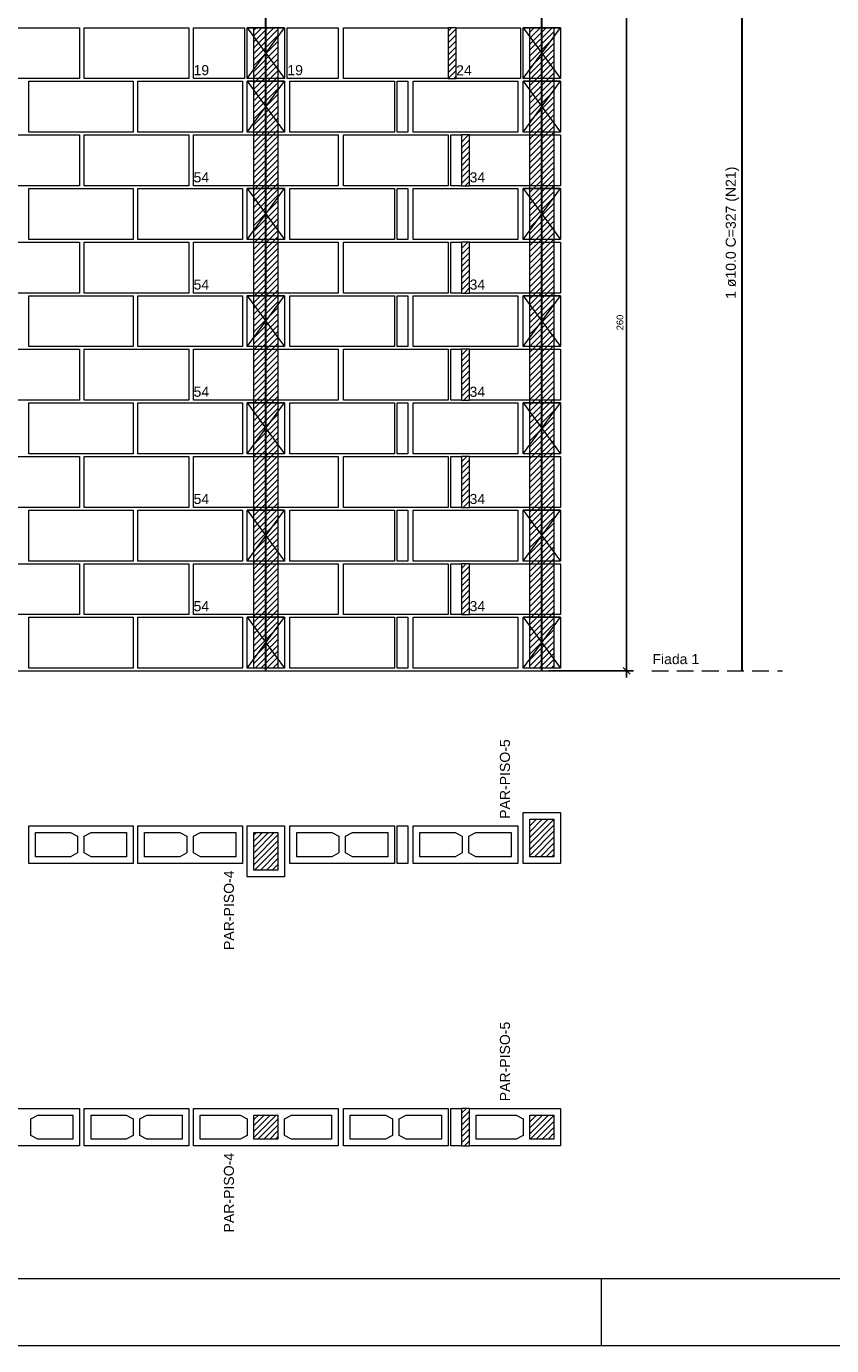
# Model space of a CAD drawing. Header units: millimetres. Extents: x 337 to 624, y -381 to -65.
# Tile 13 of 139: x 350 to 362, y -317 to -297. Entities that reach past the tile are written whole.
import ezdxf

# ---------------------------------------------------------------- set-up
doc = ezdxf.new("R2010")
doc.units = ezdxf.units.MM
doc.header["$MEASUREMENT"] = 0
doc.linetypes.add('Dashed2', pattern=[0.375, 0.25, -0.125])
doc.layers.get('0').update_dxf_attribs({"lineweight": 5})
for name, color, linetype, lineweight in [('Armadura', 7, 'Continuous', 30), ('Cotas', 7, 'Continuous', 5), ('Descrição da armadura', 7, 'Continuous', 5), ('PA-Ajustes', 8, 'Continuous', 5), ('PA-Graute', 8, 'Continuous', 0), ('PA-Piso', 7, 'Continuous', 20), ('PE-Contrafiamento compensador', 1, 'Continuous', 5), ('PE-Contrafiamento L', 1, 'Continuous', 13), ('PE-Contrafiamento T', 1, 'Continuous', 5), ('PE-Inteiro', 7, 'Continuous', 5), ('PE-Meio', 1, 'Continuous', 5), ('PE-Meio canaleta', 5, 'Continuous', 5), ('PE-Paredes', 1, 'Continuous', 5), ('PE-Pastilha', 3, 'Continuous', 5), ('PRANCHA 01', 7, 'Continuous', 20)]:
    doc.layers.add(name, color=color, linetype=linetype, lineweight=lineweight)
doc.styles.add('Arial', font='arial.ttf')
doc.dimstyles.new('UM_25.000000', dxfattribs={"dimtxt": 0.18, "dimasz": 0.1, "dimexe": 0.1, "dimexo": 0.2, "dimgap": 0, "dimtad": 1, "dimtih": 1, "dimtoh": 1, "dimdec": 1, "dimlfac": 25, "dimzin": 0, "dimdsep": 46, "dimtxsty": 'Standard', "dimcen": 0.09, "dimdle": 0.1, "dimadec": 1, "dimazin": 2, "dimtfac": 1, "dimtdec": 4, "dimtofl": 0, "dimtmove": 0, "dimatfit": 3, "dimfxl": 1, "dimtolj": 1, "dimarcsym": 0})
pattern_1 = [(45, (400.95461, -405.666657), (-0.044194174, 0.044194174), [])]

# ---------------------------------------------------------------- blocks, each defined once
blk = doc.blocks.new('_Oblique')
at = {"color": 0, "linetype": 'ByBlock', "lineweight": -2}
blk.add_line((-0.5, -0.5), (0.5, 0.5), dxfattribs=at)
blk = doc.blocks.new('*D357')
at = {"layer": 'Cotas', "color": 0, "lineweight": -2, "transparency": 16777216}
for p, q in [((357.645, -296.273), (358.91, -296.273)), ((358.81, -306.773), (358.81, -296.173)), ((357.645, -306.673), (358.91, -306.673))]:
    blk.add_line(p, q, dxfattribs=at)
at = {"layer": 'Defpoints', "color": 0, "transparency": 16777216}
for p in [(357.545, -296.273), (358.81, -296.273), (357.545, -306.673)]:
    blk.add_point(p, dxfattribs=at)
at = {"layer": 'Cotas', "color": 0, "lineweight": -2, "transparency": 16777216, "xscale": 0.1, "yscale": 0.1, "zscale": 0.1}
for p, rotation in [((358.81, -296.273), 90), ((358.81, -306.673), 270)]:
    blk.add_blockref('_Oblique', p, dxfattribs=dict(at, rotation=rotation))
at = {"layer": 'Cotas', "transparency": 16777216, "insert": (358.71, -301.473), "char_height": 0.1, "attachment_point": 5, "rotation": 90, "style": 'Arial'}
blk.add_mtext('\\A1;260', dxfattribs=at)

msp = doc.modelspace()

# ---------------------------------------------------------------- hatches: boundary and pattern name
at = {"layer": 'PA-Ajustes', "linetype": 'Continuous'}
h = msp.add_hatch(dxfattribs=at)
h.set_pattern_fill('ANSI31', color=8, scale=0.5, style=0)
h.set_pattern_definition(pattern_1)
h.paths.add_polyline_path([(356.2646, -297.8333), (356.2646, -297.0733), (356.1446, -297.0733), (356.1446, -297.8333)])
h = msp.add_hatch(dxfattribs=at)
h.set_pattern_fill('ANSI31', color=8, scale=0.5, style=0)
h.set_pattern_definition(pattern_1)
h.paths.add_polyline_path([(356.3446, -298.6733), (356.3446, -299.4333), (356.4646, -299.4333), (356.4646, -298.6733)])
h = msp.add_hatch(dxfattribs=at)
h.set_pattern_fill('ANSI31', color=8, scale=0.5, style=0)
h.set_pattern_definition(pattern_1)
h.paths.add_polyline_path([(356.3446, -300.2733), (356.3446, -301.0333), (356.4646, -301.0333), (356.4646, -300.2733)])
h = msp.add_hatch(dxfattribs=at)
h.set_pattern_fill('ANSI31', color=8, scale=0.5, style=0)
h.set_pattern_definition(pattern_1)
h.paths.add_polyline_path([(356.3446, -301.8733), (356.3446, -302.6333), (356.4646, -302.6333), (356.4646, -301.8733)])
h = msp.add_hatch(dxfattribs=at)
h.set_pattern_fill('ANSI31', color=8, scale=0.5, style=0)
h.set_pattern_definition(pattern_1)
h.paths.add_polyline_path([(356.3446, -303.4733), (356.3446, -304.2333), (356.4646, -304.2333), (356.4646, -303.4733)])
h = msp.add_hatch(dxfattribs=at)
h.set_pattern_fill('ANSI31', color=8, scale=0.5, style=0)
h.set_pattern_definition(pattern_1)
h.paths.add_polyline_path([(356.3446, -305.0733), (356.3446, -305.8333), (356.4646, -305.8333), (356.4646, -305.0733)])
h = msp.add_hatch(dxfattribs=at)
h.set_pattern_fill('ANSI31', color=8, scale=0.5, style=0)
h.set_pattern_definition(pattern_1)
h.paths.add_polyline_path([(356.3446, -313.2019), (356.3446, -313.7619), (356.4646, -313.7619), (356.4646, -313.2019)])
at = {"layer": 'PA-Graute', "linetype": 'Continuous'}
h = msp.add_hatch(dxfattribs=at)
h.set_pattern_fill('ANSI31', color=8, scale=0.5, style=0)
h.set_pattern_definition(pattern_1)
h.paths.add_polyline_path([(353.2446, -297.0733), (353.6046, -297.0733), (353.6046, -306.6333), (353.2446, -306.6333)])
h = msp.add_hatch(dxfattribs=at)
h.set_pattern_fill('ANSI31', color=8, scale=0.5, style=0)
h.set_pattern_definition(pattern_1)
h.paths.add_polyline_path([(357.3646, -297.0733), (357.7246, -297.0733), (357.7246, -306.6333), (357.3646, -306.6333)])
h = msp.add_hatch(dxfattribs=at)
h.set_pattern_fill('ANSI31', color=8, scale=0.5, style=0)
h.set_pattern_definition(pattern_1)
h.paths.add_polyline_path([(357.3646, -309.4461), (357.3646, -308.8861), (357.7246, -308.8861), (357.7246, -309.4461)])
h = msp.add_hatch(dxfattribs=at)
h.set_pattern_fill('ANSI31', color=8, scale=0.5, style=0)
h.set_pattern_definition(pattern_1)
h.paths.add_polyline_path([(353.6046, -309.0861), (353.6046, -309.6461), (353.2446, -309.6461), (353.2446, -309.0861)])
h = msp.add_hatch(dxfattribs=at)
h.set_pattern_fill('ANSI31', color=8, scale=0.5, style=0)
h.set_pattern_definition(pattern_1)
h.paths.add_polyline_path([(353.6046, -309.0861), (353.6046, -309.6461), (353.2446, -309.6461), (353.2446, -309.0861)])
h = msp.add_hatch(dxfattribs=at)
h.set_pattern_fill('ANSI31', color=8, scale=0.5, style=0)
h.set_pattern_definition(pattern_1)
h.paths.add_polyline_path([(353.2446, -313.3019), (353.6046, -313.3019), (353.6046, -313.6619), (353.2446, -313.6619)])
h = msp.add_hatch(dxfattribs=at)
h.set_pattern_fill('ANSI31', color=8, scale=0.5, style=0)
h.set_pattern_definition(pattern_1)
h.paths.add_polyline_path([(353.2446, -313.3019), (353.6046, -313.3019), (353.6046, -313.6619), (353.2446, -313.6619)])
h = msp.add_hatch(dxfattribs=at)
h.set_pattern_fill('ANSI31', color=8, scale=0.5, style=0)
h.set_pattern_definition(pattern_1)
h.paths.add_polyline_path([(357.7246, -313.6619), (357.3646, -313.6619), (357.3646, -313.3019), (357.7246, -313.3019)])

# ---------------------------------------------------------------- linework, layer by layer
at = {"layer": 'Armadura'}
msp.add_line((360.5346, -306.6733), (360.5346, -293.5933), dxfattribs=at)
for points in [[(353.4246, -306.6733), (353.4246, -293.5933)], [(357.5446, -306.6733), (357.5446, -295.8733)]]:
    msp.add_lwpolyline(points, dxfattribs=at)
at = {"layer": 'PA-Ajustes', "linetype": 'Continuous'}
for points in [[(356.2646, -297.8333), (356.2646, -297.0733), (356.1446, -297.0733), (356.1446, -297.8333)], [(356.3446, -298.6733), (356.3446, -299.4333), (356.4646, -299.4333), (356.4646, -298.6733)], [(356.3446, -300.2733), (356.3446, -301.0333), (356.4646, -301.0333), (356.4646, -300.2733)], [(356.3446, -301.8733), (356.3446, -302.6333), (356.4646, -302.6333), (356.4646, -301.8733)], [(356.3446, -303.4733), (356.3446, -304.2333), (356.4646, -304.2333), (356.4646, -303.4733)], [(356.3446, -305.0733), (356.3446, -305.8333), (356.4646, -305.8333), (356.4646, -305.0733)], [(356.3446, -313.2019), (356.3446, -313.7619), (356.4646, -313.7619), (356.4646, -313.2019)]]:
    msp.add_lwpolyline(points, close=True, dxfattribs=at)
at = {"layer": 'PA-Graute', "color": 8, "linetype": 'Continuous'}
for points in [[(353.2446, -297.0733), (353.6046, -297.0733), (353.6046, -306.6333), (353.2446, -306.6333)], [(357.3646, -297.0733), (357.7246, -297.0733), (357.7246, -306.6333), (357.3646, -306.6333)]]:
    msp.add_lwpolyline(points, close=True, dxfattribs=at)
at = {"layer": 'PA-Piso'}
msp.add_line((344.3046, -306.6733), (358.5846, -306.6733), dxfattribs=at)
at = {"layer": 'PA-Piso', "linetype": 'Dashed2'}
msp.add_line((359.1846, -306.6733), (361.1346, -306.6733), dxfattribs=at)
at = {"layer": 'PE-Contrafiamento compensador', "linetype": 'Continuous'}
for p, q in [((356.2646, -297.0733), (357.2246, -297.0733)), ((356.2646, -297.8333), (356.2646, -297.0733)), ((357.2246, -297.0733), (357.2246, -297.8333)), ((357.2246, -297.8333), (356.2646, -297.8333))]:
    msp.add_line(p, q, dxfattribs=at)
at = {"layer": 'PE-Contrafiamento L', "linetype": 'Continuous'}
for p, q in [((356.4646, -299.4333), (356.4646, -298.6733)), ((356.4646, -298.6733), (357.8246, -298.6733)), ((357.8246, -298.6733), (357.8246, -299.4333)), ((357.8246, -299.4333), (356.4646, -299.4333)), ((356.4646, -301.0333), (356.4646, -300.2733)), ((356.4646, -300.2733), (357.8246, -300.2733)), ((357.8246, -300.2733), (357.8246, -301.0333)), ((357.8246, -301.0333), (356.4646, -301.0333)), ((356.4646, -302.6333), (356.4646, -301.8733)), ((356.4646, -301.8733), (357.8246, -301.8733)), ((357.8246, -301.8733), (357.8246, -302.6333)), ((357.8246, -302.6333), (356.4646, -302.6333)), ((356.4646, -304.2333), (356.4646, -303.4733)), ((356.4646, -303.4733), (357.8246, -303.4733)), ((357.8246, -303.4733), (357.8246, -304.2333)), ((357.8246, -304.2333), (356.4646, -304.2333)), ((356.4646, -305.8333), (356.4646, -305.0733)), ((356.4646, -305.0733), (357.8246, -305.0733)), ((357.8246, -305.0733), (357.8246, -305.8333)), ((357.8246, -305.8333), (356.4646, -305.8333)), ((356.4646, -313.7619), (356.4646, -313.2019)), ((356.4646, -313.2019), (357.8246, -313.2019)), ((357.8246, -313.2019), (357.8246, -313.7619)), ((357.8246, -313.7619), (356.4646, -313.7619))]:
    msp.add_line(p, q, dxfattribs=at)
at = {"layer": 'PE-Contrafiamento L', "linetype": 'Continuous', "lineweight": 5}
for p, q in [((356.5646, -313.6619), (356.5646, -313.3019)), ((356.5646, -313.3019), (357.1606, -313.3019)), ((357.1606, -313.3019), (357.2646, -313.3579)), ((357.2646, -313.3579), (357.2646, -313.6059)), ((357.3646, -313.6619), (357.3646, -313.3019)), ((357.3646, -313.3019), (357.7246, -313.3019)), ((357.7246, -313.3019), (357.7246, -313.6619)), ((357.1606, -313.6619), (356.5646, -313.6619)), ((357.2646, -313.6059), (357.1606, -313.6619)), ((357.7246, -313.6619), (357.3646, -313.6619))]:
    msp.add_line(p, q, dxfattribs=at)
at = {"layer": 'PE-Contrafiamento T', "linetype": 'Continuous'}
for p, q in [((352.3446, -298.6733), (354.5046, -298.6733)), ((352.3446, -299.4333), (352.3446, -298.6733)), ((354.5046, -298.6733), (354.5046, -299.4333)), ((354.5046, -299.4333), (352.3446, -299.4333)), ((352.3446, -300.2733), (354.5046, -300.2733)), ((352.3446, -301.0333), (352.3446, -300.2733)), ((354.5046, -300.2733), (354.5046, -301.0333)), ((354.5046, -301.0333), (352.3446, -301.0333)), ((352.3446, -301.8733), (354.5046, -301.8733)), ((352.3446, -302.6333), (352.3446, -301.8733)), ((354.5046, -301.8733), (354.5046, -302.6333)), ((354.5046, -302.6333), (352.3446, -302.6333)), ((352.3446, -303.4733), (354.5046, -303.4733)), ((352.3446, -304.2333), (352.3446, -303.4733)), ((354.5046, -303.4733), (354.5046, -304.2333)), ((354.5046, -304.2333), (352.3446, -304.2333)), ((352.3446, -305.0733), (354.5046, -305.0733)), ((352.3446, -305.8333), (352.3446, -305.0733)), ((354.5046, -305.0733), (354.5046, -305.8333)), ((354.5046, -305.8333), (352.3446, -305.8333)), ((352.3446, -313.2019), (354.5046, -313.2019)), ((352.3446, -313.7619), (352.3446, -313.2019)), ((352.3446, -313.2019), (354.5046, -313.2019)), ((352.3446, -313.7619), (352.3446, -313.2019)), ((354.5046, -313.2019), (354.5046, -313.7619)), ((354.5046, -313.2019), (354.5046, -313.7619)), ((354.5046, -313.7619), (352.3446, -313.7619)), ((354.5046, -313.7619), (352.3446, -313.7619))]:
    msp.add_line(p, q, dxfattribs=at)
at = {"layer": 'PE-Contrafiamento T', "linetype": 'Continuous', "lineweight": 5}
for p, q in [((352.4446, -313.3019), (353.0406, -313.3019)), ((352.4446, -313.6619), (352.4446, -313.3019)), ((352.4446, -313.3019), (353.0406, -313.3019)), ((352.4446, -313.6619), (352.4446, -313.3019)), ((353.0406, -313.3019), (353.1446, -313.3579)), ((353.0406, -313.3019), (353.1446, -313.3579)), ((353.1446, -313.3579), (353.1446, -313.6059)), ((353.1446, -313.3579), (353.1446, -313.6059)), ((353.2446, -313.3019), (353.6046, -313.3019)), ((353.2446, -313.6619), (353.2446, -313.3019)), ((353.2446, -313.3019), (353.6046, -313.3019)), ((353.2446, -313.6619), (353.2446, -313.3019)), ((353.6046, -313.3019), (353.6046, -313.6619)), ((353.6046, -313.3019), (353.6046, -313.6619)), ((353.7046, -313.3579), (353.8086, -313.3019)), ((353.7046, -313.3579), (353.8086, -313.3019)), ((353.7046, -313.6059), (353.7046, -313.3579)), ((353.7046, -313.6059), (353.7046, -313.3579)), ((353.8086, -313.3019), (354.4046, -313.3019)), ((353.8086, -313.3019), (354.4046, -313.3019)), ((354.4046, -313.3019), (354.4046, -313.6619)), ((354.4046, -313.3019), (354.4046, -313.6619)), ((353.0406, -313.6619), (352.4446, -313.6619)), ((353.0406, -313.6619), (352.4446, -313.6619)), ((353.1446, -313.6059), (353.0406, -313.6619)), ((353.1446, -313.6059), (353.0406, -313.6619)), ((353.6046, -313.6619), (353.2446, -313.6619)), ((353.6046, -313.6619), (353.2446, -313.6619)), ((353.8086, -313.6619), (353.7046, -313.6059)), ((353.8086, -313.6619), (353.7046, -313.6059)), ((354.4046, -313.6619), (353.8086, -313.6619)), ((354.4046, -313.6619), (353.8086, -313.6619))]:
    msp.add_line(p, q, dxfattribs=at)
at = {"layer": 'PE-Inteiro', "linetype": 'Continuous'}
for p, q in [((349.0846, -297.0733), (350.6446, -297.0733)), ((350.6446, -297.0733), (350.6446, -297.8333)), ((350.7146, -297.0733), (352.2746, -297.0733)), ((350.7146, -297.8333), (350.7146, -297.0733)), ((352.2746, -297.0733), (352.2746, -297.8333)), ((354.5846, -297.0733), (356.1446, -297.0733)), ((354.5846, -297.8333), (354.5846, -297.0733)), ((356.1446, -297.0733), (356.1446, -297.8333)), ((350.6446, -297.8333), (349.0846, -297.8333)), ((349.8846, -297.8733), (351.4446, -297.8733)), ((349.8846, -298.6333), (349.8846, -297.8733)), ((352.2746, -297.8333), (350.7146, -297.8333)), ((351.4446, -297.8733), (351.4446, -298.6333)), ((351.5146, -297.8733), (353.0746, -297.8733)), ((351.5146, -298.6333), (351.5146, -297.8733)), ((353.0746, -297.8733), (353.0746, -298.6333)), ((353.7846, -297.8733), (355.3446, -297.8733)), ((353.7846, -298.6333), (353.7846, -297.8733)), ((356.1446, -297.8333), (354.5846, -297.8333)), ((355.3446, -297.8733), (355.3446, -298.6333)), ((355.6246, -297.8733), (357.1846, -297.8733)), ((355.6246, -298.6333), (355.6246, -297.8733)), ((357.1846, -297.8733), (357.1846, -298.6333)), ((349.0846, -298.6733), (350.6446, -298.6733)), ((351.4446, -298.6333), (349.8846, -298.6333)), ((350.6446, -298.6733), (350.6446, -299.4333)), ((350.7146, -298.6733), (352.2746, -298.6733)), ((350.7146, -299.4333), (350.7146, -298.6733)), ((353.0746, -298.6333), (351.5146, -298.6333)), ((352.2746, -298.6733), (352.2746, -299.4333)), ((355.3446, -298.6333), (353.7846, -298.6333)), ((354.5846, -298.6733), (356.1446, -298.6733)), ((354.5846, -299.4333), (354.5846, -298.6733)), ((357.1846, -298.6333), (355.6246, -298.6333)), ((356.1446, -298.6733), (356.1446, -299.4333)), ((350.6446, -299.4333), (349.0846, -299.4333)), ((349.8846, -299.4733), (351.4446, -299.4733)), ((349.8846, -300.2333), (349.8846, -299.4733)), ((352.2746, -299.4333), (350.7146, -299.4333)), ((351.4446, -299.4733), (351.4446, -300.2333)), ((351.5146, -299.4733), (353.0746, -299.4733)), ((351.5146, -300.2333), (351.5146, -299.4733)), ((353.0746, -299.4733), (353.0746, -300.2333)), ((353.7846, -299.4733), (355.3446, -299.4733)), ((353.7846, -300.2333), (353.7846, -299.4733)), ((356.1446, -299.4333), (354.5846, -299.4333)), ((355.3446, -299.4733), (355.3446, -300.2333)), ((355.6246, -299.4733), (357.1846, -299.4733)), ((355.6246, -300.2333), (355.6246, -299.4733)), ((357.1846, -299.4733), (357.1846, -300.2333)), ((349.0846, -300.2733), (350.6446, -300.2733)), ((351.4446, -300.2333), (349.8846, -300.2333)), ((350.6446, -300.2733), (350.6446, -301.0333)), ((350.7146, -300.2733), (352.2746, -300.2733)), ((350.7146, -301.0333), (350.7146, -300.2733)), ((353.0746, -300.2333), (351.5146, -300.2333)), ((352.2746, -300.2733), (352.2746, -301.0333)), ((355.3446, -300.2333), (353.7846, -300.2333)), ((354.5846, -300.2733), (356.1446, -300.2733)), ((354.5846, -301.0333), (354.5846, -300.2733)), ((357.1846, -300.2333), (355.6246, -300.2333)), ((356.1446, -300.2733), (356.1446, -301.0333)), ((350.6446, -301.0333), (349.0846, -301.0333)), ((352.2746, -301.0333), (350.7146, -301.0333)), ((356.1446, -301.0333), (354.5846, -301.0333)), ((349.8846, -301.0733), (351.4446, -301.0733)), ((349.8846, -301.8333), (349.8846, -301.0733)), ((351.4446, -301.0733), (351.4446, -301.8333)), ((351.5146, -301.0733), (353.0746, -301.0733)), ((351.5146, -301.8333), (351.5146, -301.0733)), ((353.0746, -301.0733), (353.0746, -301.8333)), ((353.7846, -301.0733), (355.3446, -301.0733)), ((353.7846, -301.8333), (353.7846, -301.0733)), ((355.3446, -301.0733), (355.3446, -301.8333)), ((355.6246, -301.0733), (357.1846, -301.0733)), ((355.6246, -301.8333), (355.6246, -301.0733)), ((357.1846, -301.0733), (357.1846, -301.8333)), ((351.4446, -301.8333), (349.8846, -301.8333)), ((353.0746, -301.8333), (351.5146, -301.8333)), ((355.3446, -301.8333), (353.7846, -301.8333)), ((357.1846, -301.8333), (355.6246, -301.8333)), ((349.0846, -301.8733), (350.6446, -301.8733)), ((350.6446, -301.8733), (350.6446, -302.6333)), ((350.7146, -301.8733), (352.2746, -301.8733)), ((350.7146, -302.6333), (350.7146, -301.8733)), ((352.2746, -301.8733), (352.2746, -302.6333)), ((354.5846, -301.8733), (356.1446, -301.8733)), ((354.5846, -302.6333), (354.5846, -301.8733)), ((356.1446, -301.8733), (356.1446, -302.6333)), ((350.6446, -302.6333), (349.0846, -302.6333)), ((352.2746, -302.6333), (350.7146, -302.6333)), ((356.1446, -302.6333), (354.5846, -302.6333)), ((349.8846, -302.6733), (351.4446, -302.6733)), ((349.8846, -303.4333), (349.8846, -302.6733)), ((351.4446, -302.6733), (351.4446, -303.4333)), ((351.5146, -302.6733), (353.0746, -302.6733)), ((351.5146, -303.4333), (351.5146, -302.6733)), ((353.0746, -302.6733), (353.0746, -303.4333)), ((353.7846, -302.6733), (355.3446, -302.6733)), ((353.7846, -303.4333), (353.7846, -302.6733)), ((355.3446, -302.6733), (355.3446, -303.4333)), ((355.6246, -302.6733), (357.1846, -302.6733)), ((355.6246, -303.4333), (355.6246, -302.6733)), ((357.1846, -302.6733), (357.1846, -303.4333)), ((349.0846, -303.4733), (350.6446, -303.4733)), ((351.4446, -303.4333), (349.8846, -303.4333)), ((350.6446, -303.4733), (350.6446, -304.2333)), ((350.7146, -303.4733), (352.2746, -303.4733)), ((350.7146, -304.2333), (350.7146, -303.4733)), ((353.0746, -303.4333), (351.5146, -303.4333)), ((352.2746, -303.4733), (352.2746, -304.2333)), ((355.3446, -303.4333), (353.7846, -303.4333)), ((354.5846, -303.4733), (356.1446, -303.4733)), ((354.5846, -304.2333), (354.5846, -303.4733)), ((357.1846, -303.4333), (355.6246, -303.4333)), ((356.1446, -303.4733), (356.1446, -304.2333)), ((350.6446, -304.2333), (349.0846, -304.2333)), ((349.8846, -304.2733), (351.4446, -304.2733)), ((349.8846, -305.0333), (349.8846, -304.2733)), ((352.2746, -304.2333), (350.7146, -304.2333)), ((351.4446, -304.2733), (351.4446, -305.0333)), ((351.5146, -304.2733), (353.0746, -304.2733)), ((351.5146, -305.0333), (351.5146, -304.2733)), ((353.0746, -304.2733), (353.0746, -305.0333)), ((353.7846, -304.2733), (355.3446, -304.2733)), ((353.7846, -305.0333), (353.7846, -304.2733)), ((356.1446, -304.2333), (354.5846, -304.2333)), ((355.3446, -304.2733), (355.3446, -305.0333)), ((355.6246, -304.2733), (357.1846, -304.2733)), ((355.6246, -305.0333), (355.6246, -304.2733)), ((357.1846, -304.2733), (357.1846, -305.0333)), ((349.0846, -305.0733), (350.6446, -305.0733)), ((351.4446, -305.0333), (349.8846, -305.0333)), ((350.6446, -305.0733), (350.6446, -305.8333)), ((350.7146, -305.0733), (352.2746, -305.0733)), ((350.7146, -305.8333), (350.7146, -305.0733)), ((353.0746, -305.0333), (351.5146, -305.0333)), ((352.2746, -305.0733), (352.2746, -305.8333)), ((355.3446, -305.0333), (353.7846, -305.0333)), ((354.5846, -305.0733), (356.1446, -305.0733)), ((354.5846, -305.8333), (354.5846, -305.0733)), ((357.1846, -305.0333), (355.6246, -305.0333)), ((356.1446, -305.0733), (356.1446, -305.8333)), ((350.6446, -305.8333), (349.0846, -305.8333)), ((349.8846, -305.8733), (351.4446, -305.8733)), ((349.8846, -306.6333), (349.8846, -305.8733)), ((352.2746, -305.8333), (350.7146, -305.8333)), ((351.4446, -305.8733), (351.4446, -306.6333)), ((351.5146, -305.8733), (353.0746, -305.8733)), ((351.5146, -306.6333), (351.5146, -305.8733)), ((353.0746, -305.8733), (353.0746, -306.6333)), ((353.7846, -305.8733), (355.3446, -305.8733)), ((353.7846, -306.6333), (353.7846, -305.8733)), ((356.1446, -305.8333), (354.5846, -305.8333)), ((355.3446, -305.8733), (355.3446, -306.6333)), ((355.6246, -305.8733), (357.1846, -305.8733)), ((355.6246, -306.6333), (355.6246, -305.8733)), ((357.1846, -305.8733), (357.1846, -306.6333)), ((351.4446, -306.6333), (349.8846, -306.6333)), ((353.0746, -306.6333), (351.5146, -306.6333)), ((355.3446, -306.6333), (353.7846, -306.6333)), ((357.1846, -306.6333), (355.6246, -306.6333)), ((349.8846, -308.9861), (351.4446, -308.9861)), ((349.8846, -309.5461), (349.8846, -308.9861)), ((351.4446, -308.9861), (351.4446, -309.5461)), ((351.5146, -308.9861), (353.0746, -308.9861)), ((351.5146, -309.5461), (351.5146, -308.9861)), ((353.0746, -308.9861), (353.0746, -309.5461)), ((353.7846, -308.9861), (355.3446, -308.9861)), ((353.7846, -309.5461), (353.7846, -308.9861)), ((355.3446, -308.9861), (355.3446, -309.5461)), ((355.6246, -308.9861), (357.1846, -308.9861)), ((355.6246, -309.5461), (355.6246, -308.9861)), ((357.1846, -308.9861), (357.1846, -309.5461)), ((351.4446, -309.5461), (349.8846, -309.5461)), ((353.0746, -309.5461), (351.5146, -309.5461)), ((355.3446, -309.5461), (353.7846, -309.5461)), ((357.1846, -309.5461), (355.6246, -309.5461)), ((349.0846, -313.2019), (350.6446, -313.2019)), ((350.6446, -313.2019), (350.6446, -313.7619)), ((350.7146, -313.2019), (352.2746, -313.2019)), ((350.7146, -313.7619), (350.7146, -313.2019)), ((352.2746, -313.2019), (352.2746, -313.7619)), ((354.5846, -313.2019), (356.1446, -313.2019)), ((354.5846, -313.7619), (354.5846, -313.2019)), ((356.1446, -313.2019), (356.1446, -313.7619)), ((350.6446, -313.7619), (349.0846, -313.7619)), ((352.2746, -313.7619), (350.7146, -313.7619)), ((356.1446, -313.7619), (354.5846, -313.7619))]:
    msp.add_line(p, q, dxfattribs=at)
at = {"layer": 'PE-Inteiro', "linetype": 'Continuous', "lineweight": 5}
for p, q in [((349.9846, -309.0861), (350.5106, -309.0861)), ((349.9846, -309.4461), (349.9846, -309.0861)), ((350.5106, -309.0861), (350.6146, -309.1421)), ((350.7146, -309.1421), (350.8186, -309.0861)), ((350.8186, -309.0861), (351.3446, -309.0861)), ((351.3446, -309.0861), (351.3446, -309.4461)), ((351.6146, -309.0861), (352.1406, -309.0861)), ((351.6146, -309.4461), (351.6146, -309.0861)), ((352.1406, -309.0861), (352.2446, -309.1421)), ((352.3446, -309.1421), (352.4486, -309.0861)), ((352.4486, -309.0861), (352.9746, -309.0861)), ((352.9746, -309.0861), (352.9746, -309.4461)), ((353.8846, -309.0861), (354.4106, -309.0861)), ((353.8846, -309.4461), (353.8846, -309.0861)), ((354.4106, -309.0861), (354.5146, -309.1421)), ((354.6146, -309.1421), (354.7186, -309.0861)), ((354.7186, -309.0861), (355.2446, -309.0861)), ((355.2446, -309.0861), (355.2446, -309.4461)), ((355.7246, -309.0861), (356.2506, -309.0861)), ((355.7246, -309.4461), (355.7246, -309.0861)), ((356.2506, -309.0861), (356.3546, -309.1421)), ((356.4546, -309.1421), (356.5586, -309.0861)), ((356.5586, -309.0861), (357.0846, -309.0861)), ((357.0846, -309.0861), (357.0846, -309.4461)), ((350.6146, -309.1421), (350.6146, -309.3901)), ((350.7146, -309.3901), (350.7146, -309.1421)), ((352.2446, -309.1421), (352.2446, -309.3901)), ((352.3446, -309.3901), (352.3446, -309.1421)), ((354.5146, -309.1421), (354.5146, -309.3901)), ((354.6146, -309.3901), (354.6146, -309.1421)), ((356.3546, -309.1421), (356.3546, -309.3901)), ((356.4546, -309.3901), (356.4546, -309.1421)), ((350.5106, -309.4461), (349.9846, -309.4461)), ((350.6146, -309.3901), (350.5106, -309.4461)), ((350.8186, -309.4461), (350.7146, -309.3901)), ((351.3446, -309.4461), (350.8186, -309.4461)), ((352.1406, -309.4461), (351.6146, -309.4461)), ((352.2446, -309.3901), (352.1406, -309.4461)), ((352.4486, -309.4461), (352.3446, -309.3901)), ((352.9746, -309.4461), (352.4486, -309.4461)), ((354.4106, -309.4461), (353.8846, -309.4461)), ((354.5146, -309.3901), (354.4106, -309.4461)), ((354.7186, -309.4461), (354.6146, -309.3901)), ((355.2446, -309.4461), (354.7186, -309.4461)), ((356.2506, -309.4461), (355.7246, -309.4461)), ((356.3546, -309.3901), (356.2506, -309.4461)), ((356.5586, -309.4461), (356.4546, -309.3901)), ((357.0846, -309.4461), (356.5586, -309.4461)), ((349.9146, -313.3579), (350.0186, -313.3019)), ((349.9146, -313.6059), (349.9146, -313.3579)), ((350.0186, -313.3019), (350.5446, -313.3019)), ((350.5446, -313.3019), (350.5446, -313.6619)), ((350.8146, -313.3019), (351.3406, -313.3019)), ((350.8146, -313.6619), (350.8146, -313.3019)), ((351.3406, -313.3019), (351.4446, -313.3579)), ((351.4446, -313.3579), (351.4446, -313.6059)), ((351.5446, -313.3579), (351.6486, -313.3019)), ((351.5446, -313.6059), (351.5446, -313.3579)), ((351.6486, -313.3019), (352.1746, -313.3019)), ((352.1746, -313.3019), (352.1746, -313.6619)), ((354.6846, -313.3019), (355.2106, -313.3019)), ((354.6846, -313.6619), (354.6846, -313.3019)), ((355.2106, -313.3019), (355.3146, -313.3579)), ((355.3146, -313.3579), (355.3146, -313.6059)), ((355.4146, -313.3579), (355.5186, -313.3019)), ((355.4146, -313.6059), (355.4146, -313.3579)), ((355.5186, -313.3019), (356.0446, -313.3019)), ((356.0446, -313.3019), (356.0446, -313.6619)), ((350.0186, -313.6619), (349.9146, -313.6059)), ((350.5446, -313.6619), (350.0186, -313.6619)), ((351.3406, -313.6619), (350.8146, -313.6619)), ((351.4446, -313.6059), (351.3406, -313.6619)), ((351.6486, -313.6619), (351.5446, -313.6059)), ((352.1746, -313.6619), (351.6486, -313.6619)), ((355.2106, -313.6619), (354.6846, -313.6619)), ((355.3146, -313.6059), (355.2106, -313.6619)), ((355.5186, -313.6619), (355.4146, -313.6059)), ((356.0446, -313.6619), (355.5186, -313.6619))]:
    msp.add_line(p, q, dxfattribs=at)
at = {"layer": 'PE-Meio', "linetype": 'Continuous'}
for p, q in [((352.3446, -297.0733), (353.1046, -297.0733)), ((352.3446, -297.8333), (352.3446, -297.0733)), ((353.1046, -297.0733), (353.1046, -297.8333)), ((353.7446, -297.0733), (354.5046, -297.0733)), ((353.7446, -297.8333), (353.7446, -297.0733)), ((354.5046, -297.0733), (354.5046, -297.8333)), ((353.1046, -297.8333), (352.3446, -297.8333)), ((353.1446, -297.8733), (353.7046, -297.8733)), ((353.1446, -298.6333), (353.7046, -297.8733)), ((353.7046, -297.8733), (353.1446, -297.8733)), ((353.1446, -297.8733), (353.7046, -298.6333)), ((353.1446, -298.6333), (353.1446, -297.8733)), ((353.7046, -297.8733), (353.7046, -298.6333)), ((354.5046, -297.8333), (353.7446, -297.8333)), ((357.2646, -297.8733), (357.8246, -297.8733)), ((357.2646, -298.6333), (357.8246, -297.8733)), ((357.8246, -297.8733), (357.2646, -297.8733)), ((357.2646, -297.8733), (357.8246, -298.6333)), ((357.2646, -298.6333), (357.2646, -297.8733)), ((357.8246, -297.8733), (357.8246, -298.6333)), ((353.7046, -298.6333), (353.1446, -298.6333)), ((353.7046, -298.6333), (353.1446, -298.6333)), ((357.8246, -298.6333), (357.2646, -298.6333)), ((357.8246, -298.6333), (357.2646, -298.6333)), ((353.1446, -299.4733), (353.7046, -299.4733)), ((353.1446, -300.2333), (353.7046, -299.4733)), ((353.7046, -299.4733), (353.1446, -299.4733)), ((353.1446, -299.4733), (353.7046, -300.2333)), ((353.1446, -300.2333), (353.1446, -299.4733)), ((353.7046, -299.4733), (353.7046, -300.2333)), ((357.2646, -299.4733), (357.8246, -299.4733)), ((357.2646, -300.2333), (357.8246, -299.4733)), ((357.8246, -299.4733), (357.2646, -299.4733)), ((357.2646, -299.4733), (357.8246, -300.2333)), ((357.2646, -300.2333), (357.2646, -299.4733)), ((357.8246, -299.4733), (357.8246, -300.2333)), ((353.7046, -300.2333), (353.1446, -300.2333)), ((353.7046, -300.2333), (353.1446, -300.2333)), ((357.8246, -300.2333), (357.2646, -300.2333)), ((357.8246, -300.2333), (357.2646, -300.2333)), ((353.1446, -301.0733), (353.7046, -301.0733)), ((353.1446, -301.8333), (353.7046, -301.0733)), ((353.7046, -301.0733), (353.1446, -301.0733)), ((353.1446, -301.0733), (353.7046, -301.8333)), ((353.1446, -301.8333), (353.1446, -301.0733)), ((353.7046, -301.0733), (353.7046, -301.8333)), ((357.2646, -301.0733), (357.8246, -301.0733)), ((357.2646, -301.8333), (357.8246, -301.0733)), ((357.8246, -301.0733), (357.2646, -301.0733)), ((357.2646, -301.0733), (357.8246, -301.8333)), ((357.2646, -301.8333), (357.2646, -301.0733)), ((357.8246, -301.0733), (357.8246, -301.8333)), ((353.7046, -301.8333), (353.1446, -301.8333)), ((353.7046, -301.8333), (353.1446, -301.8333)), ((357.8246, -301.8333), (357.2646, -301.8333)), ((357.8246, -301.8333), (357.2646, -301.8333)), ((353.1446, -302.6733), (353.7046, -302.6733)), ((353.1446, -303.4333), (353.7046, -302.6733)), ((353.7046, -302.6733), (353.1446, -302.6733)), ((353.1446, -302.6733), (353.7046, -303.4333)), ((353.1446, -303.4333), (353.1446, -302.6733)), ((353.7046, -302.6733), (353.7046, -303.4333)), ((357.2646, -302.6733), (357.8246, -302.6733)), ((357.2646, -303.4333), (357.8246, -302.6733)), ((357.8246, -302.6733), (357.2646, -302.6733)), ((357.2646, -302.6733), (357.8246, -303.4333)), ((357.2646, -303.4333), (357.2646, -302.6733)), ((357.8246, -302.6733), (357.8246, -303.4333)), ((353.7046, -303.4333), (353.1446, -303.4333)), ((353.7046, -303.4333), (353.1446, -303.4333)), ((357.8246, -303.4333), (357.2646, -303.4333)), ((357.8246, -303.4333), (357.2646, -303.4333)), ((353.1446, -304.2733), (353.7046, -304.2733)), ((353.1446, -305.0333), (353.7046, -304.2733)), ((353.7046, -304.2733), (353.1446, -304.2733)), ((353.1446, -304.2733), (353.7046, -305.0333)), ((353.1446, -305.0333), (353.1446, -304.2733)), ((353.7046, -304.2733), (353.7046, -305.0333)), ((357.2646, -304.2733), (357.8246, -304.2733)), ((357.2646, -305.0333), (357.8246, -304.2733)), ((357.8246, -304.2733), (357.2646, -304.2733)), ((357.2646, -304.2733), (357.8246, -305.0333)), ((357.2646, -305.0333), (357.2646, -304.2733)), ((357.8246, -304.2733), (357.8246, -305.0333)), ((353.7046, -305.0333), (353.1446, -305.0333)), ((353.7046, -305.0333), (353.1446, -305.0333)), ((357.8246, -305.0333), (357.2646, -305.0333)), ((357.8246, -305.0333), (357.2646, -305.0333)), ((353.1446, -305.8733), (353.7046, -305.8733)), ((353.1446, -306.6333), (353.7046, -305.8733)), ((353.7046, -305.8733), (353.1446, -305.8733)), ((353.1446, -305.8733), (353.7046, -306.6333)), ((353.1446, -306.6333), (353.1446, -305.8733)), ((353.7046, -305.8733), (353.7046, -306.6333)), ((357.2646, -305.8733), (357.8246, -305.8733)), ((357.2646, -306.6333), (357.8246, -305.8733)), ((357.8246, -305.8733), (357.2646, -305.8733)), ((357.2646, -305.8733), (357.8246, -306.6333)), ((357.2646, -306.6333), (357.2646, -305.8733)), ((357.8246, -305.8733), (357.8246, -306.6333)), ((353.7046, -306.6333), (353.1446, -306.6333)), ((353.7046, -306.6333), (353.1446, -306.6333)), ((357.8246, -306.6333), (357.2646, -306.6333)), ((357.8246, -306.6333), (357.2646, -306.6333)), ((357.2646, -309.5461), (357.2646, -308.7861)), ((357.2646, -308.7861), (357.8246, -308.7861)), ((357.8246, -308.7861), (357.8246, -309.5461)), ((353.1446, -309.7461), (353.1446, -308.9861)), ((353.1446, -308.9861), (353.7046, -308.9861)), ((353.1446, -309.7461), (353.1446, -308.9861)), ((353.1446, -308.9861), (353.7046, -308.9861)), ((353.7046, -308.9861), (353.7046, -309.7461)), ((353.7046, -308.9861), (353.7046, -309.7461)), ((357.8246, -309.5461), (357.2646, -309.5461)), ((353.7046, -309.7461), (353.1446, -309.7461)), ((353.7046, -309.7461), (353.1446, -309.7461))]:
    msp.add_line(p, q, dxfattribs=at)
at = {"layer": 'PE-Meio', "linetype": 'Continuous', "lineweight": 5}
for p, q in [((357.3646, -309.4461), (357.3646, -308.8861)), ((357.3646, -308.8861), (357.7246, -308.8861)), ((357.7246, -308.8861), (357.7246, -309.4461)), ((353.2446, -309.6461), (353.2446, -309.0861)), ((353.2446, -309.0861), (353.6046, -309.0861)), ((353.2446, -309.6461), (353.2446, -309.0861)), ((353.2446, -309.0861), (353.6046, -309.0861)), ((353.6046, -309.0861), (353.6046, -309.6461)), ((353.6046, -309.0861), (353.6046, -309.6461)), ((357.7246, -309.4461), (357.3646, -309.4461)), ((353.6046, -309.6461), (353.2446, -309.6461)), ((353.6046, -309.6461), (353.2446, -309.6461))]:
    msp.add_line(p, q, dxfattribs=at)
at = {"layer": 'PE-Meio canaleta', "linetype": 'Continuous'}
for p, q in [((353.1446, -297.0733), (353.7046, -297.0733)), ((353.1446, -297.8333), (353.7046, -297.0733)), ((353.7046, -297.0733), (353.1446, -297.0733)), ((353.1446, -297.0733), (353.7046, -297.8333)), ((353.1446, -297.8333), (353.1446, -297.0733)), ((353.7046, -297.0733), (353.7046, -297.8333)), ((357.2646, -297.0733), (357.8246, -297.0733)), ((357.2646, -297.8333), (357.8246, -297.0733)), ((357.8246, -297.0733), (357.2646, -297.0733)), ((357.2646, -297.0733), (357.8246, -297.8333)), ((357.2646, -297.8333), (357.2646, -297.0733)), ((357.8246, -297.0733), (357.8246, -297.8333)), ((353.7046, -297.8333), (353.1446, -297.8333)), ((353.7046, -297.8333), (353.1446, -297.8333)), ((357.8246, -297.8333), (357.2646, -297.8333)), ((357.8246, -297.8333), (357.2646, -297.8333))]:
    msp.add_line(p, q, dxfattribs=at)
at = {"layer": 'PE-Pastilha', "linetype": 'Continuous'}
for p, q in [((355.3846, -297.8733), (355.5446, -297.8733)), ((355.3846, -298.6333), (355.3846, -297.8733)), ((355.5446, -297.8733), (355.5446, -298.6333)), ((355.5446, -298.6333), (355.3846, -298.6333)), ((356.1846, -298.6733), (356.3446, -298.6733)), ((356.1846, -299.4333), (356.1846, -298.6733)), ((356.3446, -298.6733), (356.3446, -299.4333)), ((355.3846, -299.4733), (355.5446, -299.4733)), ((355.3846, -300.2333), (355.3846, -299.4733)), ((355.5446, -299.4733), (355.5446, -300.2333)), ((356.3446, -299.4333), (356.1846, -299.4333)), ((355.5446, -300.2333), (355.3846, -300.2333)), ((356.1846, -300.2733), (356.3446, -300.2733)), ((356.1846, -301.0333), (356.1846, -300.2733)), ((356.3446, -300.2733), (356.3446, -301.0333)), ((356.3446, -301.0333), (356.1846, -301.0333)), ((355.3846, -301.0733), (355.5446, -301.0733)), ((355.3846, -301.8333), (355.3846, -301.0733)), ((355.5446, -301.0733), (355.5446, -301.8333)), ((355.5446, -301.8333), (355.3846, -301.8333)), ((356.1846, -301.8733), (356.3446, -301.8733)), ((356.1846, -302.6333), (356.1846, -301.8733)), ((356.3446, -301.8733), (356.3446, -302.6333)), ((356.3446, -302.6333), (356.1846, -302.6333)), ((355.3846, -302.6733), (355.5446, -302.6733)), ((355.3846, -303.4333), (355.3846, -302.6733)), ((355.5446, -302.6733), (355.5446, -303.4333)), ((355.5446, -303.4333), (355.3846, -303.4333)), ((356.1846, -303.4733), (356.3446, -303.4733)), ((356.1846, -304.2333), (356.1846, -303.4733)), ((356.3446, -303.4733), (356.3446, -304.2333)), ((355.3846, -304.2733), (355.5446, -304.2733)), ((355.3846, -305.0333), (355.3846, -304.2733)), ((355.5446, -304.2733), (355.5446, -305.0333)), ((356.3446, -304.2333), (356.1846, -304.2333)), ((355.5446, -305.0333), (355.3846, -305.0333)), ((356.1846, -305.0733), (356.3446, -305.0733)), ((356.1846, -305.8333), (356.1846, -305.0733)), ((356.3446, -305.0733), (356.3446, -305.8333)), ((355.3846, -305.8733), (355.5446, -305.8733)), ((355.3846, -306.6333), (355.3846, -305.8733)), ((355.5446, -305.8733), (355.5446, -306.6333)), ((356.3446, -305.8333), (356.1846, -305.8333)), ((355.5446, -306.6333), (355.3846, -306.6333)), ((355.3846, -308.9861), (355.5446, -308.9861)), ((355.3846, -309.5461), (355.3846, -308.9861)), ((355.5446, -308.9861), (355.5446, -309.5461)), ((355.5446, -309.5461), (355.3846, -309.5461)), ((356.1846, -313.2019), (356.3446, -313.2019)), ((356.1846, -313.7619), (356.1846, -313.2019)), ((356.3446, -313.2019), (356.3446, -313.7619)), ((356.3446, -313.7619), (356.1846, -313.7619))]:
    msp.add_line(p, q, dxfattribs=at)
at = {"layer": 'PRANCHA 01'}
for points in [[(337.4312, -316.7434), (421.5312, -316.7434), (421.5312, -257.3434), (337.4312, -257.3434), (337.4312, -316.7434)], [(358.4312, -315.7434), (358.4312, -316.7434)]]:
    msp.add_lwpolyline(points, dxfattribs=at)
msp.add_lwpolyline([(339.9312, -315.7434), (420.5312, -315.7434), (420.5312, -258.3434), (339.9312, -258.3434)], close=True, dxfattribs=at)

# ---------------------------------------------------------------- texts
at = {"layer": 'Descrição da armadura', "insert": (360.4846, -300.1333), "char_height": 0.15, "width": 3.94779, "attachment_point": 8, "rotation": 90.00021, "line_spacing_factor": 0.9, "style": 'Arial'}
msp.add_mtext('1 ø10.0 C=327 (N21)', dxfattribs=at)
at = {"layer": 'PE-Contrafiamento compensador', "insert": (356.265, -297.7838), "char_height": 0.15, "width": 0.467606, "attachment_point": 7, "line_spacing_factor": 0.9, "style": 'Arial'}
msp.add_mtext('24', dxfattribs=at)
at = {"layer": 'PE-Contrafiamento L', "char_height": 0.15, "width": 0.467606, "attachment_point": 7, "line_spacing_factor": 0.9, "style": 'Arial'}
for insert in [(356.465, -299.3838), (356.465, -300.9838), (356.465, -302.5838), (356.465, -304.1838), (356.465, -305.7838)]:
    msp.add_mtext('34', dxfattribs=dict(at, insert=insert))
at = {"layer": 'PE-Contrafiamento T', "char_height": 0.15, "width": 0.467606, "attachment_point": 7, "line_spacing_factor": 0.9, "style": 'Arial'}
for insert in [(352.345, -299.3838), (352.345, -300.9838), (352.345, -302.5838), (352.345, -304.1838), (352.345, -305.7838)]:
    msp.add_mtext('54', dxfattribs=dict(at, insert=insert))
at = {"layer": 'PE-Meio', "char_height": 0.15, "width": 0.467606, "attachment_point": 7, "line_spacing_factor": 0.9, "style": 'Arial'}
for insert in [(352.345, -297.7838), (353.745, -297.7838)]:
    msp.add_mtext('19', dxfattribs=dict(at, insert=insert))
at = {"layer": 'PE-Paredes', "insert": (359.1946, -306.5738), "char_height": 0.15, "width": 1.437561, "attachment_point": 7, "line_spacing_factor": 0.9, "style": 'Arial'}
msp.add_mtext('Fiada 1', dxfattribs=at)
at = {"layer": 'PE-Paredes', "char_height": 0.15, "width": 2.415762, "rotation": 90.00021, "line_spacing_factor": 0.9, "style": 'Arial'}
for s, insert, attachment_point in [('PAR-PISO-5', (357.0701, -308.8811), 7), ('PAR-PISO-4', (352.9501, -309.6511), 9), ('PAR-PISO-5', (357.0701, -313.0969), 7), ('PAR-PISO-4', (352.9501, -313.8669), 9)]:
    msp.add_mtext(s, dxfattribs=dict(at, insert=insert, attachment_point=attachment_point))

# ---------------------------------------------------------------- dimensions: what is measured, and where the dimension line sits
at = {"layer": 'Cotas'}
dim = msp.add_linear_dim(base=(358.8096, -296.2733), p1=(357.5446, -306.6733), p2=(357.5446, -296.2733), angle=90, dimstyle='UM_25.000000', override={"dimtxt": 0.1, "dimasz": 0.1, "dimexe": 0.1, "dimexo": 0.1, "dimtad": 1, "dimtih": 0, "dimtoh": 0, "dimdec": 1, "dimlfac": 25, "dimzin": 8, "dimtxsty": 'Arial', "dimblk": 'Oblique', "dimblk1": 'Oblique', "dimblk2": 'Oblique', "dimsah": 1, "dimdle": 0.1, "dimse1": 0, "dimse2": 0, "dimclrt": 256, "dimadec": 1, "dimazin": 3, "dimtmove": 2, "dimldrblk": 'Oblique'}, dxfattribs=at)
dim.commit()
dim.dimension.update_dxf_attribs({"geometry": '*D357', "text_midpoint": (358.7096, -301.4733), "dimtype": 160, "text_rotation": 90})

doc.saveas('drawing.dxf')
